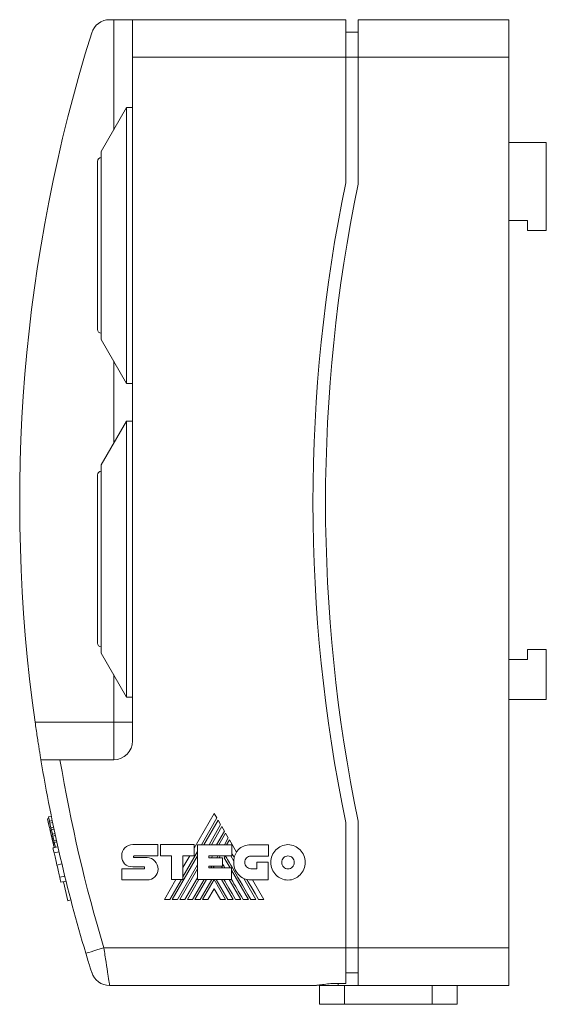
# Model space of a CAD drawing. Header units: millimetres. Extents: x 72 to 355, y 122 to 200.
# Tile 1 of 5: x 72 to 114, y 122 to 200. Entities that reach past the tile are written whole.
import ezdxf

# ---------------------------------------------------------------- set-up
doc = ezdxf.new("R2010")
doc.units = ezdxf.units.MM
doc.linetypes.add('PHANTOM', pattern=[12.7, 6.35, -1.27, 1.27, -1.27, 1.27, -1.27])
doc.layers.add('___VS___', color=7, linetype='Continuous', lineweight=15)

msp = doc.modelspace()

# ---------------------------------------------------------------- linework, layer by layer
at = {"color": 7, "linetype": 'Continuous', "lineweight": 15}
for p, q in [((79.995, 200.046), (79.668, 200.046)), ((79.995, 200.046), (81.495, 200.046)), ((81.495, 200.046), (98.495, 200.046)), ((81.495, 197.046), (81.495, 200.046)), ((98.495, 200.046), (98.495, 197.046)), ((99.495, 200.046), (111.495, 200.046)), ((99.495, 197.046), (99.495, 200.046)), ((111.495, 200.046), (111.495, 197.046)), ((98.495, 199.046), (99.495, 199.046)), ((98.495, 197.046), (81.495, 197.046)), ((81.495, 142.546), (81.495, 197.046)), ((98.495, 197.046), (98.495, 187.048)), ((99.495, 197.046), (98.495, 197.046)), ((111.495, 197.046), (99.495, 197.046)), ((99.495, 186.946), (99.495, 197.046)), ((111.495, 126.046), (111.495, 197.046)), ((81.016, 193.046), (78.995, 189.546)), ((81.495, 193.046), (81.016, 193.046)), ((81.016, 193.046), (81.016, 182.046)), ((114.495, 190.246), (111.495, 190.246)), ((114.495, 190.246), (114.495, 183.246)), ((78.995, 182.046), (78.995, 189.546)), ((78.695, 182.046), (78.695, 188.746)), ((111.495, 184.046), (112.995, 184.046)), ((112.995, 184.046), (112.995, 183.246)), ((114.495, 183.246), (112.995, 183.246)), ((78.695, 175.346), (78.695, 182.046)), ((78.995, 174.546), (78.995, 182.046)), ((81.016, 182.046), (81.016, 171.046)), ((78.995, 174.546), (81.016, 171.046)), ((81.016, 171.046), (81.495, 171.046)), ((81.016, 168.046), (78.995, 164.546)), ((81.495, 168.046), (81.016, 168.046)), ((81.016, 168.046), (81.016, 157.046)), ((78.995, 157.046), (78.995, 164.546)), ((78.695, 157.046), (78.695, 163.746)), ((78.695, 150.346), (78.695, 157.046)), ((78.995, 149.546), (78.995, 157.046)), ((81.016, 157.046), (81.016, 146.046)), ((78.995, 149.546), (81.016, 146.046)), ((112.995, 149.046), (112.995, 149.846)), ((114.495, 149.846), (112.995, 149.846)), ((114.495, 149.846), (114.495, 145.846)), ((111.495, 149.046), (112.995, 149.046)), ((81.016, 146.046), (81.495, 146.046)), ((114.495, 145.846), (111.495, 145.846)), ((73.726, 144.046), (79.995, 144.046)), ((79.995, 141.046), (79.995, 144.046)), ((81.495, 144.046), (79.995, 144.046)), ((75.709, 141.046), (79.995, 141.046)), ((88.003, 136.767), (86.401, 133.993)), ((88.217, 136.401), (88.003, 136.767)), ((74.812, 136.364), (74.714, 136.341)), ((74.714, 136.341), (74.777, 136.07)), ((74.875, 136.093), (74.777, 136.07)), ((74.777, 136.07), (74.884, 135.61)), ((74.781, 136.495), (75.02, 136.551)), ((74.864, 136.139), (74.781, 136.495)), ((74.864, 136.139), (75.094, 136.192)), ((74.901, 135.977), (74.864, 136.139)), ((74.901, 135.977), (75.127, 136.03)), ((74.983, 135.626), (74.901, 135.977)), ((86.987, 134.271), (88.217, 136.401)), ((88.312, 136.235), (87.178, 134.271)), ((87.595, 134.271), (88.521, 135.874)), ((88.521, 135.874), (88.312, 136.235)), ((98.495, 136.044), (98.495, 126.046)), ((99.495, 126.046), (99.495, 136.146)), ((74.992, 135.586), (74.895, 135.563)), ((75.028, 135.434), (74.93, 135.411)), ((74.983, 135.626), (75.201, 135.677)), ((75.02, 135.467), (74.983, 135.626)), ((75.02, 135.467), (75.235, 135.517)), ((75.102, 135.112), (75.02, 135.467)), ((75.102, 135.112), (75.312, 135.161)), ((75.139, 134.955), (75.102, 135.112)), ((88.614, 135.711), (87.784, 134.271)), ((88.204, 134.271), (88.826, 135.347)), ((88.919, 135.186), (88.391, 134.271)), ((88.826, 135.347), (88.614, 135.711)), ((89.132, 134.815), (88.919, 135.186)), ((75.185, 134.755), (75.088, 134.733)), ((75.099, 134.686), (75.099, 134.684)), ((75.139, 134.955), (75.346, 135.003)), ((75.223, 134.593), (75.139, 134.955)), ((75.3, 134.262), (75.202, 134.24)), ((75.223, 134.593), (75.425, 134.64)), ((75.258, 134.44), (75.223, 134.593)), ((75.258, 134.44), (75.459, 134.487)), ((75.345, 134.068), (75.258, 134.44)), ((81.512, 134.282), (83.526, 134.282)), ((83.526, 134.282), (83.526, 133.383)), ((83.726, 133.383), (83.726, 134.278)), ((83.726, 134.278), (86.401, 134.278)), ((86.401, 134.278), (86.401, 133.391)), ((86.671, 131.502), (86.671, 134.271)), ((86.671, 134.271), (89.403, 134.271)), ((88.817, 134.271), (89.132, 134.815)), ((89.223, 134.657), (89, 134.271)), ((89.784, 133.685), (89.223, 134.657)), ((89.403, 134.271), (89.403, 133.376)), ((90.928, 134.263), (92.33, 134.263)), ((92.33, 134.263), (92.33, 133.364)), ((75.148, 134.03), (75.343, 134.075)), ((75.149, 134.026), (75.344, 134.071)), ((75.15, 134.022), (75.543, 134.113)), ((85.509, 131.71), (86.671, 133.724)), ((81.628, 133.383), (83.526, 133.383)), ((81.632, 133.244), (82.655, 133.244)), ((84.595, 133.383), (83.726, 133.383)), ((84.595, 131.502), (84.595, 133.383)), ((84.655, 129.901), (86.671, 133.394)), ((85.073, 129.901), (86.671, 132.671)), ((86.401, 133.391), (85.509, 133.391)), ((85.509, 131.502), (85.509, 133.391)), ((86.052, 133.391), (85.509, 132.45)), ((87.578, 133.376), (89.403, 133.376)), ((87.578, 133.376), (87.578, 133.229)), ((87.578, 133.229), (88.665, 133.229)), ((87.789, 133.229), (87.874, 133.376)), ((88.213, 133.229), (88.298, 133.376)), ((88.398, 133.229), (88.483, 133.376)), ((88.665, 133.229), (88.665, 132.552)), ((88.816, 133.216), (88.908, 133.376)), ((88.816, 133.216), (89.279, 132.416)), ((89.329, 133.376), (89.567, 132.964)), ((92.33, 133.364), (90.928, 133.364)), ((91.412, 132.356), (91.412, 132.89)), ((91.412, 132.89), (92.3, 132.89)), ((92.3, 132.89), (92.3, 131.461)), ((80.629, 132.352), (82.4, 132.352)), ((82.4, 132.503), (81.514, 132.503)), ((85.264, 129.901), (86.671, 132.342)), ((87.578, 132.552), (88.665, 132.552)), ((87.578, 132.552), (87.578, 132.416)), ((87.578, 132.416), (89.388, 132.416)), ((87.742, 132.416), (87.821, 132.552)), ((87.929, 132.416), (88.007, 132.552)), ((88.59, 132.552), (88.668, 132.416)), ((89.388, 131.502), (89.388, 132.416)), ((89.388, 132.228), (90.733, 129.901)), ((90.928, 132.356), (91.412, 132.356)), ((75.788, 131.274), (76.193, 131.368)), ((76.334, 129.807), (75.983, 131.319)), ((82.655, 131.464), (80.629, 131.464)), ((84.961, 131.502), (84.036, 129.901)), ((84.465, 129.901), (85.389, 131.502)), ((84.595, 131.502), (85.509, 131.502)), ((85.678, 129.901), (86.671, 131.62)), ((85.867, 129.901), (86.792, 131.502)), ((86.285, 129.901), (87.213, 131.502)), ((86.476, 129.901), (87.401, 131.502)), ((86.671, 131.502), (89.388, 131.502)), ((86.894, 129.901), (87.822, 131.502)), ((87.083, 129.901), (87.999, 131.49)), ((88.916, 129.901), (87.999, 131.49)), ((89.106, 129.901), (88.177, 131.502)), ((88.592, 131.502), (89.519, 129.901)), ((89.197, 131.502), (90.124, 129.901)), ((90.365, 131.585), (91.339, 129.901)), ((92.3, 131.461), (90.936, 131.461)), ((91.97, 129.901), (91.069, 131.461)), ((87.999, 130.764), (87.497, 129.901)), ((87.999, 130.764), (88.498, 129.901)), ((76.334, 129.807), (76.577, 129.864)), ((79.207, 126.046), (98.495, 126.046)), ((98.495, 126.046), (98.495, 123.218)), ((98.495, 126.046), (99.495, 126.046)), ((99.495, 126.046), (111.495, 126.046)), ((99.495, 123.046), (99.495, 126.046)), ((111.495, 126.046), (111.495, 123.046)), ((98.495, 124.046), (99.495, 124.046)), ((95.895, 123.046), (79.668, 123.046)), ((95.895, 123.046), (96.159, 123.046)), ((96.159, 123.046), (96.385, 123.065)), ((96.395, 123.046), (97.895, 123.046)), ((96.395, 121.546), (96.395, 123.046)), ((98.495, 123.218), (97.895, 123.218)), ((97.895, 123.046), (99.495, 123.046)), ((98.395, 121.546), (98.395, 123.046)), ((111.495, 123.046), (99.495, 123.046)), ((105.395, 121.546), (105.395, 123.046)), ((107.395, 121.546), (107.395, 123.046)), ((98.395, 121.546), (96.395, 121.546)), ((105.395, 121.546), (98.395, 121.546)), ((107.395, 121.546), (105.395, 121.546))]:
    msp.add_line(p, q, dxfattribs=at)
at = {"color": 8, "linetype": 'Continuous', "lineweight": 15}
for p, q in [((79.995, 191.278), (79.995, 200.046)), ((79.995, 166.278), (79.995, 172.814)), ((79.995, 144.046), (79.995, 147.814)), ((75.244, 133.618), (75.634, 133.709)), ((75.47, 132.646), (75.86, 132.737)), ((75.695, 131.677), (76.094, 131.769)), ((97.895, 123.218), (97.895, 123.046))]:
    msp.add_line(p, q, dxfattribs=at)
at = {"color": 7, "linetype": 'Continuous', "lineweight": 15, "flags": 128}
for points in [[(91.545, 129.901), (91.263, 130.388), (90.998, 130.844), (90.804, 131.18), (90.62, 131.496)], [(77.771, 125.615), (77.798, 125.623), (77.88, 125.648), (78.013, 125.688), (78.192, 125.741), (78.409, 125.806), (78.658, 125.881), (78.927, 125.962), (79.207, 126.046)]]:
    msp.add_lwpolyline(points, dxfattribs=at)
at = {"color": 7, "linetype": 'Continuous', "lineweight": 15}
for centre, radius, start, end in [((79.668, 198.546), 1.5, 90, 162.56671), ((197.495, 161.546), 125, 162.56671, 188.04785), ((78.995, 188.746), 0.3, 90, 180), ((221.887, 161.546), 126, 168.32263, 191.67737), ((221.887, 161.546), 125, 168.27585, 191.72415), ((78.995, 175.346), 0.3, 180, 270), ((78.995, 163.746), 0.3, 90, 180), ((78.995, 150.346), 0.3, 180, 270), ((79.995, 142.546), 1.5, 270, 0), ((197.495, 161.546), 125, 189.43915, 196.70532), ((197.495, 161.546), 123.5, 189.55486, 196.70532), ((91.094, 132.899), 1.528, 149.03807, 166.83863), ((90.936, 132.836), 1.375, 174.64014, 270), ((79.668, 124.546), 1.5, 197.43329, 270)]:
    msp.add_arc(centre, radius, start, end, dxfattribs=at)
for points, knots in [([(74.188, 141.046), (74.188, 141.046), (74.184, 141.066), (74.172, 141.143), (74.162, 141.201), (74.137, 141.353), (74.122, 141.445), (74.087, 141.664), (74.066, 141.791), (74.022, 142.068), (73.998, 142.219), (73.947, 142.547), (73.921, 142.72), (73.867, 143.08), (73.839, 143.268), (73.782, 143.654), (73.754, 143.849), (73.726, 144.046)], [0, 0, 0, 0, 0.125, 0.125, 0.25, 0.25, 0.375, 0.375, 0.5, 0.5, 0.625, 0.625, 0.75, 0.75, 0.875, 0.875, 1, 1, 1, 1]), ([(74.188, 141.046), (74.188, 141.046), (74.198, 141.046), (74.237, 141.046), (74.266, 141.046), (74.343, 141.046), (74.391, 141.046), (74.502, 141.046), (74.566, 141.046), (74.777, 141.046), (74.947, 141.046), (75.311, 141.046), (75.509, 141.046), (75.709, 141.046)], [0, 0, 0, 0, 0.125, 0.125, 0.25, 0.25, 0.375, 0.375, 0.5, 0.5, 0.75, 0.75, 1, 1, 1, 1]), ([(74.895, 135.563), (74.895, 135.563), (74.895, 135.563), (74.895, 135.561), (74.896, 135.559), (74.897, 135.555), (74.898, 135.55), (74.899, 135.545), (74.901, 135.538), (74.903, 135.53), (74.905, 135.521), (74.907, 135.51), (74.91, 135.498), (74.913, 135.484), (74.917, 135.469), (74.921, 135.451), (74.925, 135.433), (74.929, 135.418), (74.93, 135.411)], [0, 0, 0, 0, 0.107281, 0.207418, 0.300868, 0.387196, 0.465971, 0.538106, 0.603627, 0.661678, 0.714969, 0.764588, 0.811327, 0.854492, 0.895206, 0.932653, 0.967636, 1, 1, 1, 1]), ([(74.93, 135.411), (74.934, 135.395), (74.941, 135.364), (74.955, 135.306), (74.97, 135.238), (74.985, 135.176), (74.997, 135.122), (75.008, 135.076), (75.019, 135.028), (75.031, 134.976), (75.044, 134.92), (75.058, 134.861), (75.073, 134.798), (75.083, 134.755), (75.088, 134.733)], [0, 0, 0, 0, 0.1018956, 0.2030901, 0.3074559, 0.4166862, 0.4745769, 0.5364589, 0.602715, 0.6734841, 0.7481015, 0.8274618, 0.911642, 1, 1, 1, 1]), ([(75.088, 134.733), (75.094, 134.707), (75.106, 134.656), (75.123, 134.582), (75.139, 134.513), (75.154, 134.449), (75.167, 134.39), (75.18, 134.335), (75.192, 134.286), (75.199, 134.255), (75.202, 134.24)], [0, 0, 0, 0, 0.155393, 0.302614, 0.439676, 0.567814, 0.687646, 0.799173, 0.903088, 1, 1, 1, 1]), ([(75.202, 134.24), (75.214, 134.187), (75.232, 134.111), (75.243, 134.066), (75.246, 134.052)], [0, 0, 0, 0, 0.687481, 1, 1, 1, 1]), ([(78.237, 124.097), (78.237, 124.097), (78.234, 124.107), (78.221, 124.148), (78.211, 124.179), (78.174, 124.298), (78.138, 124.414), (78.05, 124.698), (77.998, 124.866), (77.888, 125.226), (77.829, 125.42), (77.771, 125.615)], [0, 0, 0, 0, 0.125, 0.125, 0.25, 0.25, 0.5, 0.5, 0.75, 0.75, 1, 1, 1, 1]), ([(79.207, 126.046), (79.237, 125.849), (79.266, 125.655), (79.324, 125.271), (79.353, 125.081), (79.436, 124.541), (79.487, 124.207), (79.552, 123.792), (79.571, 123.665), (79.606, 123.445), (79.62, 123.353), (79.644, 123.201), (79.653, 123.143), (79.665, 123.066), (79.668, 123.046), (79.668, 123.046)], [0, 0, 0, 0, 0.125, 0.125, 0.25, 0.25, 0.5, 0.5, 0.625, 0.625, 0.75, 0.75, 0.875, 0.875, 1, 1, 1, 1]), ([(97.895, 123.218), (97.7, 123.218), (97.508, 123.209), (97.133, 123.18), (96.949, 123.159), (96.606, 123.116), (96.444, 123.093), (96.146, 123.058), (96.013, 123.046), (95.895, 123.046)], [0, 0, 0, 0, 0.25, 0.25, 0.5, 0.5, 0.75, 0.75, 1, 1, 1, 1])]:
    msp.add_open_spline(points, degree=3, knots=knots, dxfattribs=at)
for points in [[(80.888, 134.016), (81.048, 134.18), (81.268, 134.282), (81.512, 134.282)], [(89.94, 133.885), (90.169, 134.119), (90.499, 134.263), (90.928, 134.263)], [(92.923, 133.86), (93.171, 134.116), (93.514, 134.275), (93.893, 134.275)], [(93.893, 134.275), (94.272, 134.275), (94.616, 134.116), (94.865, 133.86)], [(75.15, 134.022), (75.15, 134.022), (75.186, 133.868), (75.244, 133.618)], [(75.244, 133.618), (75.302, 133.369), (75.381, 133.026), (75.47, 132.646)], [(80.629, 133.378), (80.63, 133.627), (80.728, 133.852), (80.888, 134.016)], [(89.606, 133.247), (89.526, 133.385), (89.458, 133.503), (89.403, 133.598)], [(89.784, 133.685), (89.829, 133.757), (89.881, 133.824), (89.94, 133.885)], [(92.522, 132.862), (92.522, 133.252), (92.675, 133.605), (92.923, 133.86)], [(94.865, 133.86), (95.114, 133.604), (95.268, 133.251), (95.268, 132.862)], [(80.863, 132.753), (80.715, 132.898), (80.626, 133.106), (80.629, 133.377)], [(81.514, 132.503), (81.259, 132.509), (81.026, 132.592), (80.863, 132.753)], [(81.594, 133.364), (81.581, 133.349), (81.574, 133.327), (81.574, 133.306)], [(81.574, 133.306), (81.574, 133.289), (81.581, 133.273), (81.592, 133.262)], [(81.592, 133.262), (81.602, 133.251), (81.616, 133.244), (81.632, 133.244)], [(81.628, 133.383), (81.615, 133.383), (81.603, 133.375), (81.594, 133.364)], [(82.655, 133.244), (82.898, 133.244), (83.118, 133.139), (83.278, 132.971)], [(83.278, 132.971), (83.438, 132.803), (83.538, 132.572), (83.538, 132.32)], [(88.863, 132.416), (88.777, 132.566), (88.711, 132.681), (88.665, 132.761)], [(90.925, 129.901), (89.642, 132.111), (88.972, 133.269), (88.915, 133.376)], [(89.567, 132.964), (89.573, 133.061), (89.586, 133.156), (89.606, 133.247)], [(90.584, 133.218), (90.496, 133.127), (90.441, 133.001), (90.441, 132.862)], [(90.441, 132.862), (90.441, 132.721), (90.496, 132.595), (90.584, 132.503)], [(90.928, 133.364), (90.794, 133.364), (90.672, 133.308), (90.584, 133.218)], [(92.922, 131.866), (92.675, 132.121), (92.522, 132.473), (92.522, 132.862)], [(93.541, 133.229), (93.45, 133.135), (93.394, 133.005), (93.394, 132.862)], [(93.394, 132.862), (93.394, 132.719), (93.45, 132.589), (93.541, 132.495)], [(93.893, 133.379), (93.755, 133.379), (93.631, 133.322), (93.541, 133.229)], [(94.247, 133.228), (94.157, 133.321), (94.031, 133.379), (93.893, 133.379)], [(94.395, 132.862), (94.395, 133.005), (94.339, 133.134), (94.247, 133.228)], [(94.247, 132.496), (94.339, 132.59), (94.395, 132.719), (94.395, 132.862)], [(95.268, 132.862), (95.268, 132.473), (95.114, 132.121), (94.866, 131.867)], [(75.47, 132.646), (75.558, 132.267), (75.637, 131.925), (75.695, 131.677)], [(82.439, 132.481), (82.429, 132.494), (82.415, 132.503), (82.4, 132.503)], [(82.4, 132.352), (82.416, 132.352), (82.431, 132.36), (82.442, 132.371)], [(82.462, 132.422), (82.462, 132.443), (82.453, 132.465), (82.439, 132.481)], [(82.442, 132.371), (82.454, 132.384), (82.462, 132.402), (82.462, 132.422)], [(83.538, 132.32), (83.538, 132.076), (83.441, 131.864), (83.284, 131.712)], [(90.584, 132.503), (90.672, 132.412), (90.794, 132.356), (90.928, 132.356)], [(93.541, 132.495), (93.631, 132.402), (93.755, 132.345), (93.893, 132.345)], [(93.893, 132.345), (94.031, 132.345), (94.157, 132.403), (94.247, 132.496)], [(75.695, 131.677), (75.753, 131.428), (75.788, 131.274), (75.788, 131.274)], [(83.284, 131.712), (83.124, 131.557), (82.901, 131.464), (82.655, 131.464)], [(89.71, 129.901), (89.32, 130.574), (89.011, 131.107), (88.783, 131.502)], [(90.316, 129.901), (89.947, 130.538), (89.638, 131.073), (89.388, 131.506)], [(93.893, 131.453), (93.514, 131.453), (93.171, 131.611), (92.922, 131.866)], [(94.866, 131.867), (94.616, 131.611), (94.272, 131.453), (93.893, 131.453)]]:
    msp.add_open_spline(points, degree=3, dxfattribs=at)
at = {"layer": '___VS___', "linetype": 'PHANTOM'}
for p, q in [((80.629, 132.352), (80.629, 131.464)), ((84.036, 129.901), (84.465, 129.901)), ((84.655, 129.901), (85.073, 129.901)), ((85.264, 129.901), (85.678, 129.901)), ((85.867, 129.901), (86.285, 129.901)), ((86.476, 129.901), (86.894, 129.901)), ((87.083, 129.901), (87.497, 129.901)), ((88.498, 129.901), (88.916, 129.901)), ((89.106, 129.901), (89.519, 129.901)), ((89.71, 129.901), (90.124, 129.901)), ((90.316, 129.901), (90.733, 129.901)), ((90.925, 129.901), (91.339, 129.901)), ((91.545, 129.901), (91.97, 129.901))]:
    msp.add_line(p, q, dxfattribs=at)

doc.saveas('drawing.dxf')
